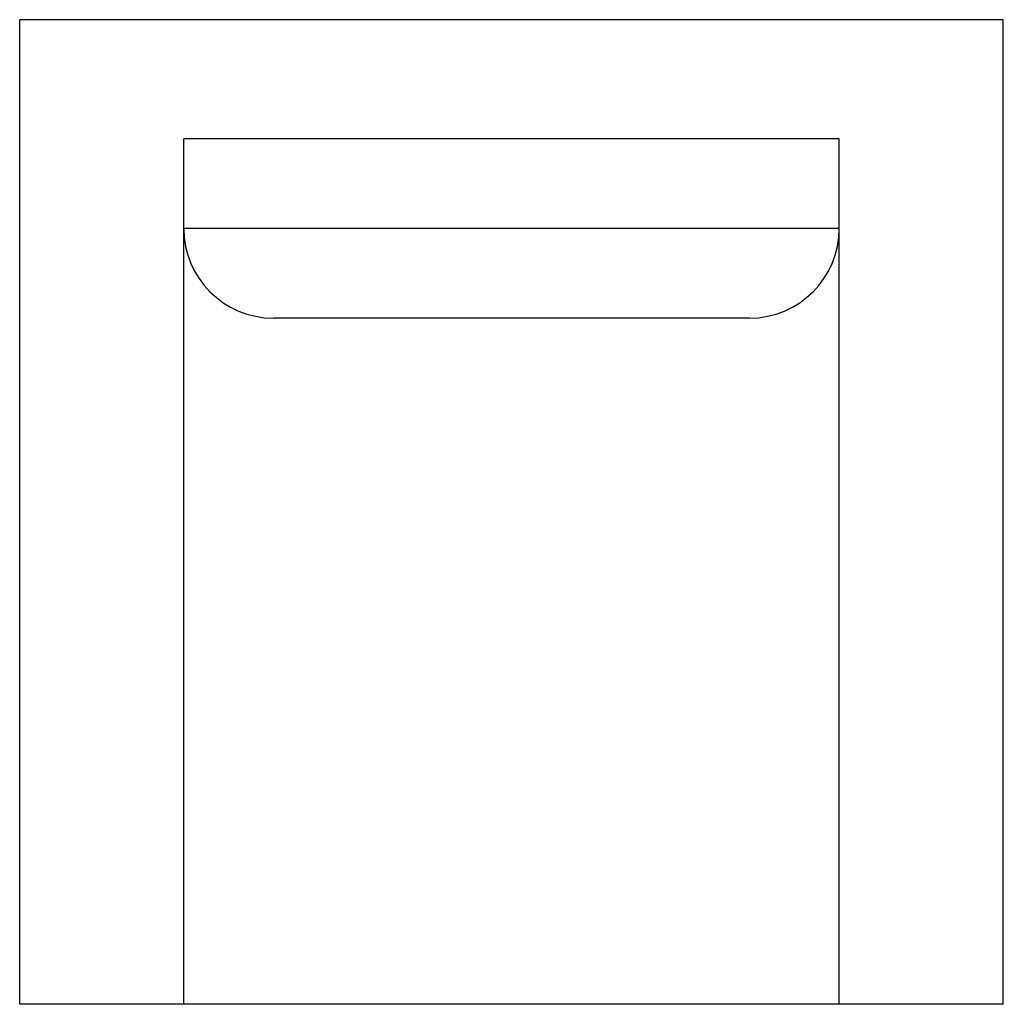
# Model space of a CAD drawing. Extents: x -0.356 to 0.356, y -0.713 to 0.
import ezdxf

# ---------------------------------------------------------------- set-up
doc = ezdxf.new("R2010")
doc.units = 0
doc.header["$MEASUREMENT"] = 0
doc.layers.add('LMES', color=251, linetype='CONTINUOUS')

msp = doc.modelspace()

# ---------------------------------------------------------------- linework, layer by layer
at = {"layer": 'LMES'}
for p, q in [((0.35635, 0), (-0.35635, 0)), ((-0.35635, -0.71342), (-0.35635, 0)), ((0.35635, -0.71342), (0.35635, 0)), ((0.2375, -0.08642), (-0.2375, -0.08642)), ((-0.2375, -0.71342), (-0.2375, -0.08642)), ((0.2375, -0.71342), (0.2375, -0.08642)), ((0.2375, -0.15124), (-0.2375, -0.15124)), ((0.1725, -0.21624), (-0.1725, -0.21624)), ((0.35635, -0.71342), (-0.35635, -0.71342))]:
    msp.add_line(p, q, dxfattribs=at)
for centre, start, end in [((-0.1725, -0.15124), 180, 270), ((0.1725, -0.15124), 270, 0)]:
    msp.add_arc(centre, 0.065, start, end, dxfattribs=at)

doc.saveas('drawing.dxf')
